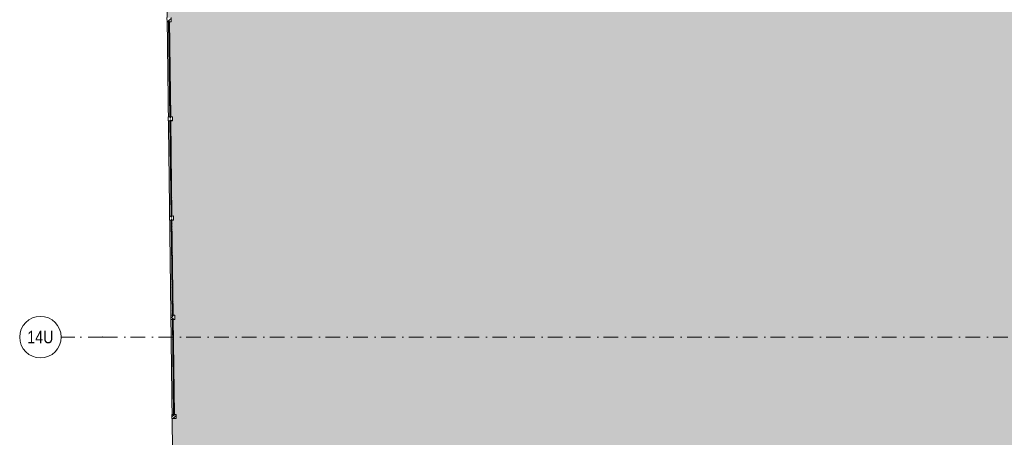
# Model space of a CAD drawing. Header units: millimetres. Extents: x -59761 to 112741, y -57975 to 46221.
# Tile 60 of 256: x -59761 to -36043, y 19337 to 29395. Entities that reach past the tile are written whole.
import ezdxf

# ---------------------------------------------------------------- set-up
doc = ezdxf.new("R2010")
doc.units = ezdxf.units.MM
doc.linetypes.add('Wipeout_Contour', pattern=[1000, 0, -1000])
doc.linetypes.add('Штрихпунктирная', pattern=[670.277762, 352.777767, -176.388884, 0, -141.111112])
for name, color, linetype in [('2D - Зонирования', 7, 'Continuous'), ('Местность - Граница участка', 7, 'Continuous'), ('Местность - Забор', 7, 'Continuous'), ('Элемент Модели - Оси', 2, 'Continuous')]:
    doc.layers.add(name, color=color, linetype=linetype)
doc.styles.add('СГЕНЕРИР_СТИЛЬ_6', font='ARIALN.TTF')
doc.linetypes.add('С Квадратами', pattern='A,0,[6,АР 2 Архитектурные решения dwg1.Shx,S=15.679009,R=0,X=0,Y=0],-1975.555086,0', length=1975.555086)
pattern_1 = [(45, (-45000, -54000), (-176.7767, 176.7767), []), (45, (-45035.36, -53964.64), (-176.7767, 176.7767), []), (45, (-45070.7, -53929.3), (-176.7767, 176.7767), [])]

msp = doc.modelspace()

# ---------------------------------------------------------------- hatches: boundary and pattern name
at = {"layer": '2D - Зонирования', "linetype": 'Continuous', "lineweight": 0}
msp.add_hatch(color=255, dxfattribs=at).paths.add_polyline_path([(-55347.43, -39762.31), (-18842.26, -39151.01), (-18943.58, -38206.96), (-9054.66, -37740.31), (-9597.52, -8195.44), (-17586.84, -8062.63), (-17806.12, 16976.59), (-56422.34, 46220.98), (-56249.55, 32660.99)])

# ---------------------------------------------------------------- linework, layer by layer
at = {"layer": '2D - Зонирования', "color": 7, "linetype": 'Continuous', "lineweight": 15, "flags": 128}
msp.add_lwpolyline([(-55347.43, -39762.31), (-18842.26, -39151.01), (-18943.58, -38206.96), (-9054.66, -37740.31), (-9597.52, -8195.44), (-17586.84, -8062.63), (-17806.12, 16976.59), (-56422.34, 46220.98), (-56249.55, 32660.99)], close=True, dxfattribs=at)
at = {"layer": 'Местность - Граница участка', "color": 7, "linetype": 'С Квадратами', "lineweight": 0}
msp.add_lwpolyline([(-55347.43, -39762.31), (-18842.26, -39151.01), (-18943.58, -38206.96), (-9054.66, -37740.31), (-9597.52, -8195.44), (-17586.84, -8062.63), (-17806.12, 16976.59), (-56422.34, 46220.98), (-56249.55, 32660.99)], close=True, dxfattribs=at)
at = {"layer": 'Элемент Модели - Оси', "color": 7, "linetype": 'Штрихпунктирная', "lineweight": 15}
for q in [(-58760.58, 21750), (110650, 21750)]:
    msp.add_line((-57760.58, 21750), q, dxfattribs=at)
at = {"layer": 'Элемент Модели - Оси', "color": 7, "linetype": 'Continuous', "lineweight": 15}
msp.add_circle((-59260.58, 21750), 500, dxfattribs=at)
at = {"layer": 'Элемент Модели - Оси', "color": 7, "linetype": 'Штрихпунктирная', "lineweight": 15}
msp.add_point((-57760.58, 21750), dxfattribs=at)
msp.add_point((-57760.58, 21750), dxfattribs=at)

# ---------------------------------------------------------------- texts
at = {"layer": 'Элемент Модели - Оси', "color": 7, "lineweight": 15, "insert": (-59578.23, 21749.72), "char_height": 300, "attachment_point": 4, "style": 'СГЕНЕРИР_СТИЛЬ_6'}
msp.add_mtext('\\A1;{\\pql;\\pt0;\\fArial Narrow|b0|i0|c204|p34;14U}', dxfattribs=at)

# ---------------------------------------------------------------- next in the draw order: wipeouts: each hides what was drawn before it
at = {"color": 254, "linetype": 'Wipeout_Contour', "lineweight": 0, "ltscale": 28984641.1125035}
msp.add_wipeout([(-56171.81, 29345.2), (-56143.18, 27056.03), (-56138.18, 27056.1), (-56137.8, 27026.1), (-56127.81, 27026.22), (-56128.18, 27056.22), (-56123.18, 27056.28), (-56151.81, 29345.45), (-56156.81, 29345.39), (-56157.19, 29375.38), (-56167.19, 29375.26), (-56166.81, 29345.26)], dxfattribs=at).dxf.layer = 'Местность - Забор'

# ---------------------------------------------------------------- next in the draw order: wipeouts: each hides what was drawn before it
at = {"color": 254, "linetype": 'Wipeout_Contour', "lineweight": 0, "ltscale": 28988077.2844505}
msp.add_wipeout([(-56141.93, 26956.04), (-56113.3, 24666.88), (-56108.3, 24666.94), (-56107.92, 24636.94), (-56097.92, 24637.07), (-56098.3, 24667.06), (-56093.3, 24667.13), (-56121.93, 26956.29), (-56126.93, 26956.23), (-56127.31, 26986.23), (-56137.3, 26986.1), (-56136.93, 26956.1)], dxfattribs=at).dxf.layer = 'Местность - Забор'

# ---------------------------------------------------------------- next in the draw order: linework, layer by layer
at = {"layer": 'Местность - Забор', "color": 7, "linetype": 'Continuous', "lineweight": 15, "flags": 128}
for points in [[(-56171.81, 29345.2), (-56143.18, 27056.03)], [(-56151.81, 29345.45), (-56123.18, 27056.28)]]:
    msp.add_lwpolyline(points, dxfattribs=at)

# ---------------------------------------------------------------- next in the draw order: wipeouts: each hides what was drawn before it
at = {"color": 254, "linetype": 'Wipeout_Contour', "lineweight": 0, "ltscale": 28991541.40522101}
msp.add_wipeout([(-56107.05, 24566.95), (-56112.04, 24566.88), (-56083.41, 22277.72), (-56078.41, 22277.78), (-56078.04, 22247.78), (-56068.04, 22247.91), (-56068.41, 22277.91), (-56063.41, 22277.97), (-56092.05, 24567.14), (-56097.05, 24567.07), (-56097.42, 24597.07), (-56107.42, 24596.95)], dxfattribs=at).dxf.layer = 'Местность - Забор'

# ---------------------------------------------------------------- next in the draw order: linework, layer by layer
at = {"layer": 'Местность - Забор', "color": 7, "linetype": 'Continuous', "lineweight": 15, "flags": 128}
for points in [[(-56141.93, 26956.04), (-56113.3, 24666.88)], [(-56121.93, 26956.29), (-56093.3, 24667.13)]]:
    msp.add_lwpolyline(points, dxfattribs=at)

# ---------------------------------------------------------------- next in the draw order: wipeouts: each hides what was drawn before it
at = {"color": 254, "linetype": 'Wipeout_Contour', "lineweight": 0, "ltscale": 28995033.46521436}
msp.add_wipeout([(-56077.16, 22177.79), (-56082.16, 22177.73), (-56053.53, 19888.56), (-56048.53, 19888.62), (-56048.15, 19858.63), (-56038.15, 19858.75), (-56038.53, 19888.75), (-56033.53, 19888.81), (-56062.16, 22177.98), (-56067.16, 22177.92), (-56067.54, 22207.91), (-56077.54, 22207.79)], dxfattribs=at).dxf.layer = 'Местность - Забор'

# ---------------------------------------------------------------- next in the draw order: linework, layer by layer
at = {"layer": 'Местность - Забор', "color": 7, "linetype": 'Continuous', "lineweight": 15, "flags": 128}
for points in [[(-56112.04, 24566.88), (-56083.41, 22277.72)], [(-56092.05, 24567.14), (-56063.41, 22277.97)], [(-56082.16, 22177.73), (-56053.53, 19888.56)], [(-56062.16, 22177.98), (-56033.53, 19888.81)]]:
    msp.add_lwpolyline(points, dxfattribs=at)

# ---------------------------------------------------------------- next in the draw order: wipeouts: each hides what was drawn before it
at = {"color": 254, "linetype": 'Wipeout_Contour', "lineweight": 0, "ltscale": 9661547.0747028}
msp.add_wipeout([(-56152.19, 29375.45), (-56172.19, 29375.2), (-56142.8, 27026.04), (-56122.81, 27026.29)], dxfattribs=at).dxf.layer = 'Местность - Забор'

# ---------------------------------------------------------------- next in the draw order: hatches: boundary and pattern name
at = {"layer": 'Местность - Забор', "linetype": 'Continuous', "lineweight": 5}
h = msp.add_hatch(dxfattribs=at)
h.set_pattern_fill('АЛЮМИНИЙ_000D', style=0, pattern_type=2)
h.set_pattern_definition(pattern_1)
h.paths.add_polyline_path([(-56152.19, 29375.45), (-56172.19, 29375.2), (-56142.8, 27026.04), (-56122.81, 27026.29)])

# ---------------------------------------------------------------- next in the draw order: linework, layer by layer
at = {"layer": 'Местность - Забор', "color": 7, "linetype": 'Continuous', "lineweight": 15, "flags": 128}
msp.add_lwpolyline([(-56152.19, 29375.45), (-56172.19, 29375.2), (-56142.8, 27026.04), (-56122.81, 27026.29)], close=True, dxfattribs=at)

# ---------------------------------------------------------------- next in the draw order: wipeouts: each hides what was drawn before it
at = {"color": 254, "linetype": 'Wipeout_Contour', "lineweight": 0, "ltscale": 28982930.24705708}
msp.add_wipeout([(-56167.19, 29375.26), (-56157.19, 29375.38), (-56156.81, 29345.39), (-56111.82, 29345.95), (-56113.07, 29445.94), (-56158.06, 29445.38), (-56157.69, 29415.38), (-56167.69, 29415.26), (-56168.06, 29445.25), (-56213.06, 29444.69), (-56211.81, 29344.7), (-56166.81, 29345.26)], dxfattribs=at).dxf.layer = 'Местность - Забор'
at = {"color": 254, "linetype": 'Wipeout_Contour', "lineweight": 0, "ltscale": 9662692.465338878}
msp.add_wipeout([(-56122.31, 26986.29), (-56142.3, 26986.04), (-56112.92, 24636.88), (-56092.92, 24637.13)], dxfattribs=at).dxf.layer = 'Местность - Забор'

# ---------------------------------------------------------------- next in the draw order: hatches: boundary and pattern name
at = {"layer": 'Местность - Забор', "linetype": 'Continuous', "lineweight": 5}
h = msp.add_hatch(dxfattribs=at)
h.set_pattern_fill('АЛЮМИНИЙ_000D', style=0, pattern_type=2)
h.set_pattern_definition(pattern_1)
h.paths.add_polyline_path([(-56167.19, 29375.26), (-56157.19, 29375.38), (-56156.81, 29345.39), (-56111.82, 29345.95), (-56113.07, 29445.94), (-56158.06, 29445.38), (-56157.69, 29415.38), (-56167.69, 29415.26), (-56168.06, 29445.25), (-56213.06, 29444.69), (-56211.81, 29344.7), (-56166.81, 29345.26)])
h = msp.add_hatch(dxfattribs=at)
h.set_pattern_fill('АЛЮМИНИЙ_000D', style=0, pattern_type=2)
h.set_pattern_definition(pattern_1)
h.paths.add_polyline_path([(-56122.31, 26986.29), (-56142.3, 26986.04), (-56112.92, 24636.88), (-56092.92, 24637.13)])

# ---------------------------------------------------------------- next in the draw order: linework, layer by layer
at = {"layer": 'Местность - Забор', "color": 7, "linetype": 'Continuous', "lineweight": 15}
for p, q in [((-56213.06, 29444.69), (-56211.81, 29344.7)), ((-56113.07, 29445.94), (-56111.82, 29345.95)), ((-56166.81, 29345.26), (-56211.81, 29344.7)), ((-56157.19, 29375.38), (-56167.19, 29375.26)), ((-56167.19, 29375.26), (-56166.81, 29345.26)), ((-56157.19, 29375.38), (-56156.81, 29345.39)), ((-56111.82, 29345.95), (-56156.81, 29345.39))]:
    msp.add_line(p, q, dxfattribs=at)
at = {"layer": 'Местность - Забор', "color": 7, "linetype": 'Continuous', "lineweight": 15, "flags": 128}
msp.add_lwpolyline([(-56122.31, 26986.29), (-56142.3, 26986.04), (-56112.92, 24636.88), (-56092.92, 24637.13)], close=True, dxfattribs=at)

# ---------------------------------------------------------------- next in the draw order: wipeouts: each hides what was drawn before it
at = {"color": 254, "linetype": 'Wipeout_Contour', "lineweight": 0, "ltscale": 28986352.44193722}
msp.add_wipeout([(-56137.3, 26986.1), (-56127.31, 26986.23), (-56126.93, 26956.23), (-56081.93, 26956.79), (-56083.18, 27056.78), (-56128.18, 27056.22), (-56127.81, 27026.22), (-56137.8, 27026.1), (-56138.18, 27056.1), (-56183.18, 27055.53), (-56181.93, 26955.54), (-56136.93, 26956.1)], dxfattribs=at).dxf.layer = 'Местность - Забор'
at = {"color": 254, "linetype": 'Wipeout_Contour', "lineweight": 0, "ltscale": 9663847.172301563}
msp.add_wipeout([(-56092.42, 24597.13), (-56112.42, 24596.88), (-56083.04, 22247.72), (-56063.04, 22247.97)], dxfattribs=at).dxf.layer = 'Местность - Забор'

# ---------------------------------------------------------------- next in the draw order: hatches: boundary and pattern name
at = {"layer": 'Местность - Забор', "linetype": 'Continuous', "lineweight": 5}
h = msp.add_hatch(dxfattribs=at)
h.set_pattern_fill('АЛЮМИНИЙ_000D', style=0, pattern_type=2)
h.set_pattern_definition(pattern_1)
h.paths.add_polyline_path([(-56137.3, 26986.1), (-56127.31, 26986.23), (-56126.93, 26956.23), (-56081.93, 26956.79), (-56083.18, 27056.78), (-56128.18, 27056.22), (-56127.81, 27026.22), (-56137.8, 27026.1), (-56138.18, 27056.1), (-56183.18, 27055.53), (-56181.93, 26955.54), (-56136.93, 26956.1)])
h = msp.add_hatch(dxfattribs=at)
h.set_pattern_fill('АЛЮМИНИЙ_000D', style=0, pattern_type=2)
h.set_pattern_definition(pattern_1)
h.paths.add_polyline_path([(-56092.42, 24597.13), (-56112.42, 24596.88), (-56083.04, 22247.72), (-56063.04, 22247.97)])

# ---------------------------------------------------------------- next in the draw order: linework, layer by layer
at = {"layer": 'Местность - Забор', "color": 7, "linetype": 'Continuous', "lineweight": 15}
for p, q in [((-56138.18, 27056.1), (-56183.18, 27055.53)), ((-56183.18, 27055.53), (-56181.93, 26955.54)), ((-56138.18, 27056.1), (-56137.8, 27026.1)), ((-56083.18, 27056.78), (-56128.18, 27056.22)), ((-56128.18, 27056.22), (-56127.81, 27026.22)), ((-56083.18, 27056.78), (-56081.93, 26956.79)), ((-56136.93, 26956.1), (-56181.93, 26955.54)), ((-56127.81, 27026.22), (-56137.8, 27026.1)), ((-56127.31, 26986.23), (-56137.3, 26986.1)), ((-56137.3, 26986.1), (-56136.93, 26956.1)), ((-56127.31, 26986.23), (-56126.93, 26956.23)), ((-56081.93, 26956.79), (-56126.93, 26956.23))]:
    msp.add_line(p, q, dxfattribs=at)
at = {"layer": 'Местность - Забор', "color": 7, "linetype": 'Continuous', "lineweight": 15, "flags": 128}
msp.add_lwpolyline([(-56092.42, 24597.13), (-56112.42, 24596.88), (-56083.04, 22247.72), (-56063.04, 22247.97)], close=True, dxfattribs=at)

# ---------------------------------------------------------------- next in the draw order: wipeouts: each hides what was drawn before it
at = {"color": 254, "linetype": 'Wipeout_Contour', "lineweight": 0, "ltscale": 28989802.59078658}
msp.add_wipeout([(-56107.42, 24596.95), (-56097.42, 24597.07), (-56097.05, 24567.07), (-56052.05, 24567.64), (-56053.3, 24667.63), (-56098.3, 24667.06), (-56097.92, 24637.07), (-56107.92, 24636.94), (-56108.3, 24666.94), (-56153.29, 24666.38), (-56152.04, 24566.38), (-56107.05, 24566.95)], dxfattribs=at).dxf.layer = 'Местность - Забор'
at = {"color": 254, "linetype": 'Wipeout_Contour', "lineweight": 0, "ltscale": 9665011.192251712}
msp.add_wipeout([(-56062.54, 22207.98), (-56082.54, 22207.73), (-56053.15, 19858.56), (-56033.15, 19858.81)], dxfattribs=at).dxf.layer = 'Местность - Забор'

# ---------------------------------------------------------------- next in the draw order: hatches: boundary and pattern name
at = {"layer": 'Местность - Забор', "linetype": 'Continuous', "lineweight": 5}
h = msp.add_hatch(dxfattribs=at)
h.set_pattern_fill('АЛЮМИНИЙ_000D', style=0, pattern_type=2)
h.set_pattern_definition(pattern_1)
h.paths.add_polyline_path([(-56107.42, 24596.95), (-56097.42, 24597.07), (-56097.05, 24567.07), (-56052.05, 24567.64), (-56053.3, 24667.63), (-56098.3, 24667.06), (-56097.92, 24637.07), (-56107.92, 24636.94), (-56108.3, 24666.94), (-56153.29, 24666.38), (-56152.04, 24566.38), (-56107.05, 24566.95)])
h = msp.add_hatch(dxfattribs=at)
h.set_pattern_fill('АЛЮМИНИЙ_000D', style=0, pattern_type=2)
h.set_pattern_definition(pattern_1)
h.paths.add_polyline_path([(-56062.54, 22207.98), (-56082.54, 22207.73), (-56053.15, 19858.56), (-56033.15, 19858.81)])

# ---------------------------------------------------------------- next in the draw order: linework, layer by layer
at = {"layer": 'Местность - Забор', "color": 7, "linetype": 'Continuous', "lineweight": 15}
for p, q in [((-56108.3, 24666.94), (-56153.29, 24666.38)), ((-56108.3, 24666.94), (-56107.92, 24636.94)), ((-56053.3, 24667.63), (-56098.3, 24667.06)), ((-56098.3, 24667.06), (-56097.92, 24637.07)), ((-56053.3, 24667.63), (-56052.05, 24567.64)), ((-56153.29, 24666.38), (-56152.04, 24566.38)), ((-56107.05, 24566.95), (-56152.04, 24566.38)), ((-56097.92, 24637.07), (-56107.92, 24636.94)), ((-56097.42, 24597.07), (-56107.42, 24596.95)), ((-56107.42, 24596.95), (-56107.05, 24566.95)), ((-56097.42, 24597.07), (-56097.05, 24567.07)), ((-56052.05, 24567.64), (-56097.05, 24567.07))]:
    msp.add_line(p, q, dxfattribs=at)
at = {"layer": 'Местность - Забор', "color": 7, "linetype": 'Continuous', "lineweight": 15, "flags": 128}
msp.add_lwpolyline([(-56062.54, 22207.98), (-56082.54, 22207.73), (-56053.15, 19858.56), (-56033.15, 19858.81)], close=True, dxfattribs=at)

# ---------------------------------------------------------------- next in the draw order: wipeouts: each hides what was drawn before it
at = {"color": 254, "linetype": 'Wipeout_Contour', "lineweight": 0, "ltscale": 28993280.68362572}
msp.add_wipeout([(-56077.54, 22207.79), (-56067.54, 22207.91), (-56067.16, 22177.92), (-56022.17, 22178.48), (-56023.42, 22278.47), (-56068.41, 22277.91), (-56068.04, 22247.91), (-56078.04, 22247.78), (-56078.41, 22277.78), (-56123.41, 22277.22), (-56122.16, 22177.23), (-56077.16, 22177.79)], dxfattribs=at).dxf.layer = 'Местность - Забор'
at = {"color": 254, "linetype": 'Wipeout_Contour', "lineweight": 0, "ltscale": 28996786.71039922}
msp.add_wipeout([(-56047.65, 19818.63), (-56037.65, 19818.76), (-56037.28, 19788.76), (-55992.28, 19789.32), (-55993.53, 19889.31), (-56038.53, 19888.75), (-56038.15, 19858.75), (-56048.15, 19858.63), (-56048.53, 19888.62), (-56093.52, 19888.06), (-56092.27, 19788.07), (-56047.28, 19788.63)], dxfattribs=at).dxf.layer = 'Местность - Забор'

# ---------------------------------------------------------------- next in the draw order: hatches: boundary and pattern name
at = {"layer": 'Местность - Забор', "linetype": 'Continuous', "lineweight": 5}
h = msp.add_hatch(dxfattribs=at)
h.set_pattern_fill('АЛЮМИНИЙ_000D', style=0, pattern_type=2)
h.set_pattern_definition(pattern_1)
h.paths.add_polyline_path([(-56077.54, 22207.79), (-56067.54, 22207.91), (-56067.16, 22177.92), (-56022.17, 22178.48), (-56023.42, 22278.47), (-56068.41, 22277.91), (-56068.04, 22247.91), (-56078.04, 22247.78), (-56078.41, 22277.78), (-56123.41, 22277.22), (-56122.16, 22177.23), (-56077.16, 22177.79)])
h = msp.add_hatch(dxfattribs=at)
h.set_pattern_fill('АЛЮМИНИЙ_000D', style=0, pattern_type=2)
h.set_pattern_definition(pattern_1)
h.paths.add_polyline_path([(-56047.65, 19818.63), (-56037.65, 19818.76), (-56037.28, 19788.76), (-55992.28, 19789.32), (-55993.53, 19889.31), (-56038.53, 19888.75), (-56038.15, 19858.75), (-56048.15, 19858.63), (-56048.53, 19888.62), (-56093.52, 19888.06), (-56092.27, 19788.07), (-56047.28, 19788.63)])

# ---------------------------------------------------------------- next in the draw order: linework, layer by layer
at = {"layer": 'Местность - Забор', "color": 7, "linetype": 'Continuous', "lineweight": 15}
for p, q in [((-56078.41, 22277.78), (-56123.41, 22277.22)), ((-56123.41, 22277.22), (-56122.16, 22177.23)), ((-56077.16, 22177.79), (-56122.16, 22177.23)), ((-56078.41, 22277.78), (-56078.04, 22247.78)), ((-56068.04, 22247.91), (-56078.04, 22247.78)), ((-56067.54, 22207.91), (-56077.54, 22207.79)), ((-56077.54, 22207.79), (-56077.16, 22177.79)), ((-56023.42, 22278.47), (-56068.41, 22277.91)), ((-56068.41, 22277.91), (-56068.04, 22247.91)), ((-56067.54, 22207.91), (-56067.16, 22177.92)), ((-56022.17, 22178.48), (-56067.16, 22177.92)), ((-56023.42, 22278.47), (-56022.17, 22178.48)), ((-56048.53, 19888.62), (-56093.52, 19888.06)), ((-56093.52, 19888.06), (-56092.27, 19788.07)), ((-56047.28, 19788.63), (-56092.27, 19788.07)), ((-56048.53, 19888.62), (-56048.15, 19858.63)), ((-56038.15, 19858.75), (-56048.15, 19858.63)), ((-56037.65, 19818.76), (-56047.65, 19818.63)), ((-56047.65, 19818.63), (-56047.28, 19788.63)), ((-55993.53, 19889.31), (-56038.53, 19888.75)), ((-56038.53, 19888.75), (-56038.15, 19858.75)), ((-56037.65, 19818.76), (-56037.28, 19788.76)), ((-55992.28, 19789.32), (-56037.28, 19788.76)), ((-55993.53, 19889.31), (-55992.28, 19789.32))]:
    msp.add_line(p, q, dxfattribs=at)

doc.saveas('drawing.dxf')
